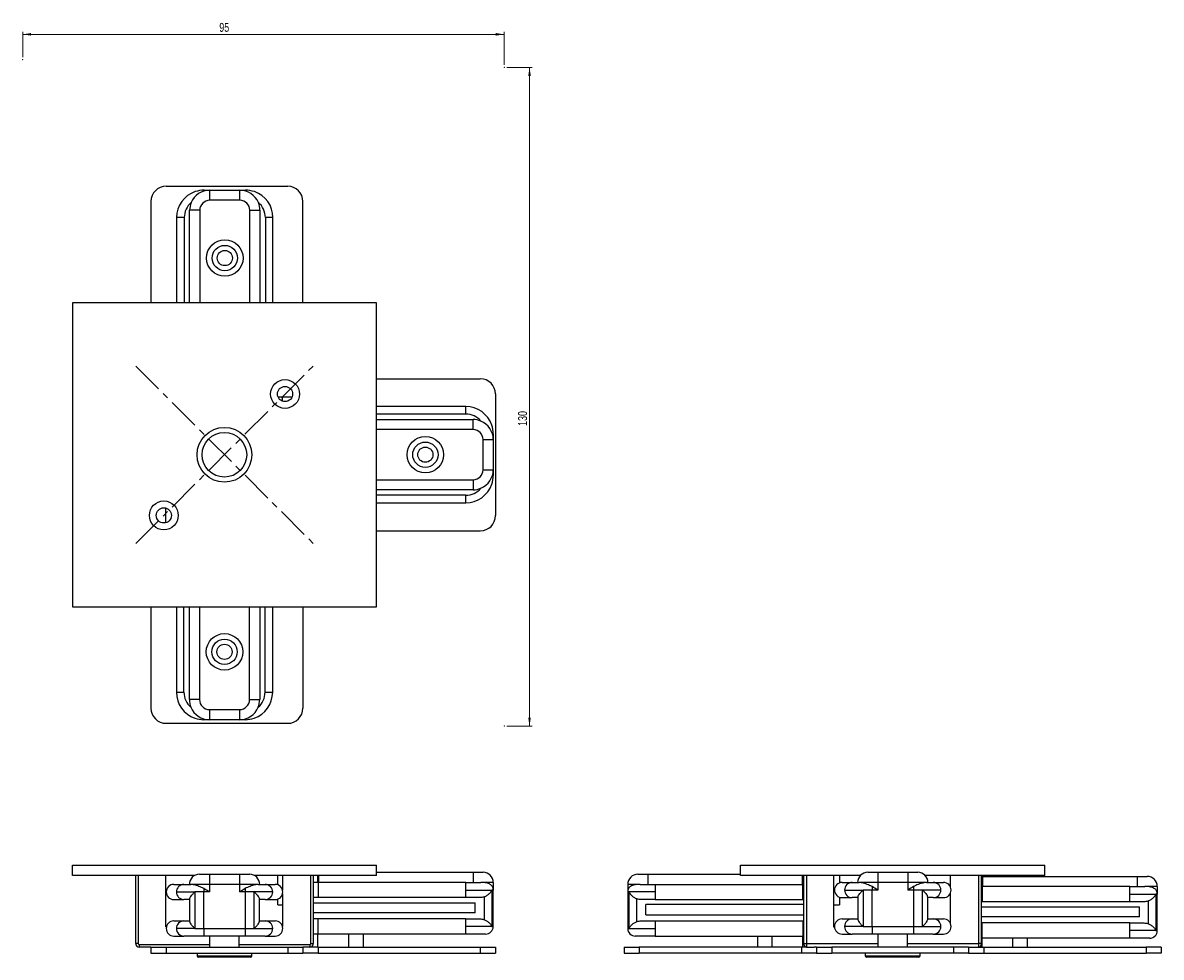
# Model space of a CAD drawing. Header units: millimetres. Extents: x 554 to 1004, y 433 to 802.
import ezdxf

# ---------------------------------------------------------------- set-up
doc = ezdxf.new("R2010")
doc.units = ezdxf.units.MM
doc.header["$PDSIZE"] = -1
doc.linetypes.add('CENTERX2', pattern=[20.32, 12.7, -2.54, 2.54, -2.54])
doc.styles.add('SLDTEXTSTYLE0', font='TXT', dxfattribs={"width": 0.75})
doc.dimstyles.new('SLDDIMSTYLE0', dxfattribs={"dimtxt": 3.5, "dimasz": 3.302, "dimexe": 0, "dimexo": 0.0625, "dimgap": 0.875, "dimtad": 1, "dimdec": 0, "dimlfac": 0.5, "dimrnd": 1e-09, "dimzin": 12, "dimdsep": 46, "dimtxsty": 'SLDTEXTSTYLE0', "dimsah": 1, "dimcen": 0.09, "dimadec": 0, "dimazin": 3, "dimtfac": 1, "dimtofl": 0, "dimtmove": 0, "dimatfit": 3, "dimfxl": 0, "dimfrac": 2, "dimtolj": 1, "dimtzin": 12, "dimarcsym": 0})

# ---------------------------------------------------------------- blocks, each defined once
blk = doc.blocks.new('_D')
at = {"color": 7, "linetype": 'Continuous', "lineweight": 0}
for p, q in [((554.48, 788.17), (554.48, 798.17)), ((554.48, 797.17), (744.48, 797.17)), ((744.48, 785.09), (744.48, 798.17))]:
    blk.add_line(p, q, dxfattribs=at)
at = {"color": 7, "linetype": 'Continuous', "lineweight": 18}
for points in [[(554.48, 797.17), (557.79, 796.66), (557.79, 797.68)], [(744.48, 797.17), (741.18, 797.68), (741.18, 796.66)]]:
    blk.add_solid(points, dxfattribs=at)
at = {"color": 7, "linetype": 'Continuous', "lineweight": 18, "insert": (632.05, 801.68), "char_height": 3.5, "attachment_point": 1, "style": 'SLDTEXTSTYLE0'}
blk.add_mtext('95', dxfattribs=at)
blk = doc.blocks.new('_D_1')
at = {"color": 7, "linetype": 'Continuous', "lineweight": 0}
for p, q in [((745.48, 784.09), (755.48, 784.09)), ((754.48, 784.09), (754.48, 524.09)), ((745.48, 524.09), (755.48, 524.09))]:
    blk.add_line(p, q, dxfattribs=at)
at = {"color": 7, "linetype": 'Continuous', "lineweight": 18}
for points in [[(754.48, 784.09), (753.98, 780.79), (754.99, 780.79)], [(754.48, 524.09), (754.99, 527.39), (753.98, 527.39)]]:
    blk.add_solid(points, dxfattribs=at)
at = {"color": 7, "linetype": 'Continuous', "lineweight": 18, "insert": (749.97, 642.62), "char_height": 3.5, "attachment_point": 1, "rotation": 90, "style": 'SLDTEXTSTYLE0'}
blk.add_mtext('130', dxfattribs=at)

msp = doc.modelspace()

# ---------------------------------------------------------------- linework, layer by layer
at = {"color": 7, "linetype": 'Continuous', "lineweight": 25}
for p, q in [((611.05, 737.2), (659.05, 737.2)), ((626.04, 735.34), (626.04, 735.66)), ((626.04, 735.66), (628.28, 735.66)), ((628.28, 731.66), (628.28, 735.66)), ((628.28, 735.66), (640.15, 735.66)), ((640.15, 731.66), (640.15, 735.66)), ((640.15, 735.66), (642.39, 735.66)), ((642.39, 735.34), (642.39, 735.66)), ((605.05, 731.2), (605.05, 691.2)), ((640.15, 731.66), (628.28, 731.66)), ((665.05, 691.2), (665.05, 731.2)), ((615.22, 724.83), (615.22, 691.2)), ((618.22, 724.83), (615.22, 724.83)), ((624.34, 727.72), (620.34, 727.72)), ((620.34, 691.2), (620.34, 727.72)), ((644.09, 727.72), (648.09, 727.72)), ((648.09, 727.72), (648.09, 691.2)), ((653.22, 724.83), (650.22, 724.83)), ((653.22, 691.2), (653.22, 724.83)), ((574.07, 691.2), (574.07, 571.2)), ((694.07, 691.2), (574.07, 691.2)), ((694.07, 571.2), (694.07, 691.2)), ((694.07, 661.2), (735.05, 661.2)), ((655.2, 654.09), (660.79, 654.09)), ((657.01, 652.35), (657.01, 654.09)), ((741.05, 655.2), (741.05, 607.2)), ((729.33, 650.25), (694.07, 650.25)), ((729.33, 647.25), (729.33, 650.25)), ((694.07, 645.13), (732.22, 645.13)), ((732.22, 641.13), (732.22, 645.13)), ((739.83, 639.42), (740.15, 639.42)), ((740.15, 639.42), (740.15, 637.19)), ((736.15, 637.19), (740.15, 637.19)), ((736.15, 625.32), (736.15, 637.19)), ((740.15, 637.19), (740.15, 625.32)), ((736.15, 625.32), (740.15, 625.32)), ((740.15, 625.32), (740.15, 623.08)), ((732.22, 621.38), (732.22, 617.38)), ((739.83, 623.08), (740.15, 623.08)), ((732.22, 617.38), (694.07, 617.38)), ((694.07, 612.25), (729.33, 612.25)), ((729.33, 612.25), (729.33, 615.25)), ((610.94, 604.39), (610.94, 610.18)), ((694.07, 601.2), (735.05, 601.2)), ((574.07, 571.2), (694.07, 571.2)), ((605.05, 571.2), (605.05, 531.2)), ((615.11, 571.2), (615.11, 537.47)), ((620.23, 534.58), (620.23, 571.2)), ((647.98, 571.2), (647.98, 534.58)), ((653.11, 537.47), (653.11, 571.2)), ((665.05, 571.2), (665.05, 531.2)), ((615.11, 537.47), (618.11, 537.47)), ((650.11, 537.47), (653.11, 537.47)), ((624.23, 534.58), (620.23, 534.58)), ((628.17, 530.64), (640.04, 530.64)), ((628.17, 530.64), (628.17, 526.64)), ((640.04, 530.64), (640.04, 526.64)), ((643.98, 534.58), (647.98, 534.58)), ((625.93, 526.96), (625.93, 526.64)), ((628.17, 526.64), (625.93, 526.64)), ((640.04, 526.64), (628.17, 526.64)), ((642.28, 526.64), (640.04, 526.64)), ((642.28, 526.96), (642.28, 526.64)), ((611.05, 525.2), (659.05, 525.2)), ((574.07, 465.19), (574.07, 469.19)), ((574.07, 469.19), (694.07, 469.19)), ((694.07, 465.19), (694.07, 469.19)), ((837.79, 465.19), (837.79, 469.19)), ((837.79, 469.19), (957.79, 469.19)), ((957.79, 465.19), (957.79, 469.19)), ((622.45, 465.19), (574.07, 465.19)), ((599.06, 438.26), (599.06, 465.19)), ((600.06, 465.19), (600.06, 438.26)), ((610.94, 444.8), (610.94, 465.19)), ((624.23, 465.62), (628.17, 465.62)), ((628.17, 465.62), (628.17, 461.62)), ((628.17, 465.62), (640.04, 465.62)), ((640.04, 465.62), (640.04, 461.62)), ((640.04, 465.62), (643.98, 465.62)), ((694.07, 465.19), (645.77, 465.19)), ((655.2, 461.41), (655.2, 465.19)), ((657.01, 465.19), (657.01, 459.37)), ((668.14, 438.26), (668.14, 465.19)), ((669.14, 465.19), (669.14, 438.26)), ((670.97, 462.39), (670.97, 465.19)), ((694.07, 466.39), (732.22, 466.39)), ((732.22, 466.39), (732.22, 462.39)), ((732.22, 466.39), (736.15, 466.39)), ((797.23, 465.62), (801.17, 465.62)), ((801.17, 465.62), (801.17, 461.62)), ((801.17, 465.62), (837.79, 465.62)), ((885.12, 465.19), (837.79, 465.19)), ((862.41, 465.19), (862.41, 461.62)), ((862.79, 438.26), (862.79, 465.19)), ((863.79, 465.19), (863.79, 438.26)), ((874.51, 465.19), (874.51, 444.84)), ((876.77, 465.19), (876.77, 462.19)), ((887.97, 466.39), (891.9, 466.39)), ((891.9, 466.39), (903.78, 466.39)), ((891.9, 466.39), (891.9, 462.39)), ((903.78, 466.39), (903.78, 462.39)), ((903.78, 466.39), (907.71, 466.39)), ((957.79, 465.19), (910.57, 465.19)), ((920.68, 460.36), (920.68, 465.19)), ((931.79, 438.26), (931.79, 465.19)), ((932.79, 465.19), (932.79, 438.26)), ((933.06, 460.78), (933.06, 464.58)), ((933.26, 464.78), (933.26, 460.78)), ((933.26, 464.78), (994.31, 464.78)), ((994.31, 464.78), (994.31, 460.78)), ((994.31, 464.78), (998.25, 464.78)), ((614.11, 461.62), (618.11, 461.62)), ((615.11, 458.62), (622.44, 458.62)), ((618.11, 461.62), (620.84, 461.62)), ((628.17, 461.62), (620.84, 461.62)), ((625.93, 458.62), (622.44, 458.62)), ((622.44, 458.62), (622.44, 444.22)), ((625.93, 459.97), (625.93, 458.62)), ((625.93, 444.22), (625.93, 458.62)), ((628.17, 458.62), (625.93, 458.62)), ((628.17, 461.62), (628.17, 458.62)), ((640.04, 461.62), (628.17, 461.62)), ((647.37, 461.62), (640.04, 461.62)), ((640.04, 461.62), (640.04, 458.62)), ((642.28, 458.62), (640.04, 458.62)), ((642.28, 459.97), (642.28, 458.62)), ((642.28, 458.62), (642.28, 444.22)), ((645.77, 458.62), (642.28, 458.62)), ((645.77, 444.22), (645.77, 458.62)), ((653.11, 458.62), (645.77, 458.62)), ((647.37, 461.62), (650.11, 461.62)), ((650.11, 461.62), (654.11, 461.62)), ((671.05, 462.39), (669.14, 462.39)), ((671.05, 462.39), (671.05, 456.39)), ((729.33, 462.39), (671.05, 462.39)), ((729.33, 459.39), (729.33, 462.39)), ((729.33, 462.39), (735.27, 462.39)), ((729.33, 456.39), (729.33, 459.39)), ((729.33, 459.39), (739.57, 459.39)), ((740.15, 462.39), (735.27, 462.39)), ((740.15, 459.39), (739.57, 459.39)), ((739.57, 459.39), (739.57, 444.99)), ((740.15, 462.39), (740.15, 459.39)), ((740.15, 444.99), (740.15, 459.39)), ((798.11, 461.62), (793.23, 461.62)), ((793.23, 461.62), (793.23, 458.62)), ((793.81, 458.62), (793.23, 458.62)), ((793.23, 458.62), (793.23, 444.22)), ((804.06, 458.62), (793.81, 458.62)), ((793.81, 444.22), (793.81, 458.62)), ((798.11, 461.62), (804.06, 461.62)), ((804.06, 461.62), (804.06, 458.62)), ((804.06, 461.62), (862.33, 461.62)), ((804.06, 458.62), (804.06, 455.62)), ((862.33, 455.62), (862.33, 461.62)), ((862.33, 461.62), (862.79, 461.62)), ((877.84, 462.39), (881.84, 462.39)), ((878.84, 459.39), (886.17, 459.39)), ((881.84, 462.39), (884.58, 462.39)), ((891.9, 462.39), (884.58, 462.39)), ((889.67, 459.39), (886.17, 459.39)), ((886.17, 459.39), (886.17, 444.99)), ((889.67, 460.74), (889.67, 459.39)), ((889.67, 444.99), (889.67, 459.39)), ((891.9, 459.39), (889.67, 459.39)), ((903.78, 462.39), (891.9, 462.39)), ((891.9, 462.39), (891.9, 459.39)), ((903.78, 462.39), (903.78, 459.39)), ((911.1, 462.39), (903.78, 462.39)), ((906.01, 459.39), (903.78, 459.39)), ((906.01, 460.74), (906.01, 459.39)), ((909.51, 459.39), (906.01, 459.39)), ((906.01, 459.39), (906.01, 444.99)), ((916.84, 459.39), (909.51, 459.39)), ((909.51, 444.99), (909.51, 459.39)), ((911.1, 462.39), (913.84, 462.39)), ((913.84, 462.39), (917.84, 462.39)), ((920.68, 445.96), (920.68, 458.42)), ((933.15, 460.78), (932.79, 460.78)), ((933.15, 460.78), (933.15, 454.78)), ((991.42, 460.78), (933.15, 460.78)), ((991.42, 457.78), (991.42, 460.78)), ((991.42, 460.78), (997.37, 460.78)), ((1002.25, 460.78), (997.37, 460.78)), ((1002.25, 460.78), (1002.25, 457.78)), ((614.11, 455.62), (618.11, 455.62)), ((620.41, 455.62), (618.11, 455.62)), ((620.41, 446.86), (620.41, 455.97)), ((647.81, 455.97), (647.81, 446.86)), ((650.11, 455.62), (647.81, 455.62)), ((650.11, 455.62), (654.11, 455.62)), ((655.2, 453.59), (655.2, 455.82)), ((657.01, 457.86), (657.01, 444.98)), ((671.05, 456.39), (669.14, 456.39)), ((669.14, 454.39), (733.05, 454.39)), ((729.33, 456.39), (671.05, 456.39)), ((734.87, 456.39), (729.33, 456.39)), ((733.05, 450.39), (733.05, 454.39)), ((736.74, 447.64), (736.74, 456.74)), ((796.65, 455.97), (796.65, 446.86)), ((804.06, 455.62), (798.51, 455.62)), ((804.06, 455.62), (862.33, 455.62)), ((862.33, 455.62), (862.79, 455.62)), ((876.77, 456.59), (876.77, 453.59)), ((877.84, 456.39), (881.84, 456.39)), ((884.14, 456.39), (881.84, 456.39)), ((884.14, 447.64), (884.14, 456.74)), ((911.54, 456.74), (911.54, 447.64)), ((913.84, 456.39), (911.54, 456.39)), ((913.84, 456.39), (917.84, 456.39)), ((933.15, 454.78), (932.79, 454.78)), ((991.42, 454.78), (933.15, 454.78)), ((991.42, 454.78), (991.42, 457.78)), ((991.42, 457.78), (1001.67, 457.78)), ((996.96, 454.78), (991.42, 454.78)), ((998.83, 446.03), (998.83, 455.14)), ((1002.25, 457.78), (1001.67, 457.78)), ((1001.67, 457.78), (1001.67, 443.39)), ((1002.25, 443.39), (1002.25, 457.78)), ((655.2, 453.59), (657.01, 453.59)), ((733.05, 450.39), (669.14, 450.39)), ((800.33, 449.62), (800.33, 453.62)), ((862.79, 453.62), (800.33, 453.62)), ((800.33, 449.62), (862.79, 449.62)), ((874.51, 453.59), (876.77, 453.59)), ((932.79, 452.79), (995.15, 452.79)), ((995.15, 448.79), (995.15, 452.79)), ((614.11, 447.22), (618.11, 447.22)), ((618.11, 447.22), (620.41, 447.22)), ((647.81, 447.22), (650.11, 447.22)), ((650.11, 447.22), (654.11, 447.22)), ((671.05, 447.99), (669.14, 447.99)), ((671.05, 441.99), (671.05, 447.99)), ((729.33, 447.99), (671.05, 447.99)), ((729.33, 444.99), (729.33, 447.99)), ((729.33, 447.99), (734.87, 447.99)), ((729.33, 441.99), (729.33, 444.99)), ((739.57, 444.99), (729.33, 444.99)), ((739.57, 444.99), (740.15, 444.99)), ((798.51, 447.22), (804.06, 447.22)), ((804.06, 447.22), (804.06, 444.22)), ((804.06, 447.22), (862.33, 447.22)), ((862.33, 447.22), (862.33, 441.22)), ((862.33, 447.22), (862.79, 447.22)), ((874.51, 444.84), (874.84, 444.84)), ((877.84, 447.99), (881.84, 447.99)), ((886.17, 444.99), (878.84, 444.99)), ((881.84, 447.99), (884.14, 447.99)), ((886.17, 444.99), (889.67, 444.99)), ((889.67, 444.99), (889.67, 441.99)), ((889.67, 444.99), (906.01, 444.99)), ((906.01, 444.99), (906.01, 441.99)), ((906.01, 444.99), (909.51, 444.99)), ((909.51, 444.99), (916.84, 444.99)), ((911.54, 447.99), (913.84, 447.99)), ((913.84, 447.99), (917.84, 447.99)), ((995.15, 448.79), (932.79, 448.79)), ((933.15, 446.39), (932.79, 446.39)), ((933.15, 440.39), (933.15, 446.39)), ((991.42, 446.39), (933.15, 446.39)), ((991.42, 443.39), (991.42, 446.39)), ((991.42, 446.39), (996.96, 446.39)), ((611.16, 444.8), (610.94, 444.8)), ((614.11, 441.22), (618.11, 441.22)), ((622.44, 444.22), (615.11, 444.22)), ((625.93, 441.22), (618.11, 441.22)), ((622.44, 444.22), (625.93, 444.22)), ((625.93, 444.22), (642.28, 444.22)), ((625.93, 444.22), (625.93, 441.22)), ((642.28, 441.22), (625.93, 441.22)), ((628.31, 436.86), (628.31, 441.22)), ((639.91, 436.86), (639.91, 441.22)), ((642.28, 444.22), (642.28, 441.22)), ((642.28, 444.22), (645.77, 444.22)), ((650.11, 441.22), (642.28, 441.22)), ((645.77, 444.22), (653.11, 444.22)), ((650.11, 441.22), (654.11, 441.22)), ((671.05, 441.99), (669.14, 441.99)), ((670.97, 436.86), (670.97, 441.99)), ((729.33, 441.99), (671.05, 441.99)), ((688.97, 436.86), (688.97, 441.99)), ((737.15, 441.99), (729.33, 441.99)), ((793.23, 444.22), (793.81, 444.22)), ((793.81, 444.22), (804.06, 444.22)), ((804.06, 441.22), (796.23, 441.22)), ((804.06, 444.22), (804.06, 441.22)), ((804.06, 441.22), (862.33, 441.22)), ((844.41, 441.22), (844.41, 436.86)), ((862.33, 441.22), (862.79, 441.22)), ((862.41, 436.86), (862.41, 441.22)), ((877.84, 441.99), (881.84, 441.99)), ((889.67, 441.99), (881.84, 441.99)), ((906.01, 441.99), (889.67, 441.99)), ((892.04, 436.86), (892.04, 441.99)), ((903.64, 436.86), (903.64, 441.99)), ((913.84, 441.99), (906.01, 441.99)), ((913.84, 441.99), (917.84, 441.99)), ((933.15, 440.39), (932.79, 440.39)), ((933.06, 436.86), (933.06, 440.39)), ((991.42, 440.39), (933.15, 440.39)), ((951.06, 436.86), (951.06, 440.39)), ((991.42, 440.39), (991.42, 443.39)), ((1001.67, 443.39), (991.42, 443.39)), ((999.25, 440.39), (991.42, 440.39)), ((1001.67, 443.39), (1002.25, 443.39)), ((600.06, 438.26), (599.06, 438.26)), ((605.05, 436.86), (600.39, 436.86)), ((605.05, 436.86), (605.05, 434.46)), ((605.05, 436.86), (611.05, 436.86)), ((611.05, 436.86), (611.05, 434.46)), ((611.05, 436.86), (659.05, 436.86)), ((659.05, 436.86), (659.05, 434.46)), ((659.05, 436.86), (665.05, 436.86)), ((665.05, 436.86), (665.05, 434.46)), ((665.4, 436.86), (665.05, 436.86)), ((667.74, 436.86), (665.4, 436.86)), ((667.74, 437.86), (667.74, 436.86)), ((671.05, 436.86), (667.74, 436.86)), ((668.14, 438.26), (669.14, 438.26)), ((671.05, 436.86), (671.05, 434.46)), ((671.05, 436.86), (735.05, 436.86)), ((735.05, 436.86), (735.05, 434.46)), ((735.05, 436.86), (741.05, 436.86)), ((741.05, 436.86), (741.05, 434.46)), ((791.79, 436.86), (791.79, 434.46)), ((791.79, 436.86), (797.79, 436.86)), ((797.79, 436.86), (797.79, 434.46)), ((861.79, 436.86), (797.79, 436.86)), ((861.79, 436.86), (861.79, 434.46)), ((863.79, 436.86), (861.79, 436.86)), ((862.79, 437.86), (862.79, 438.26)), ((863.79, 438.26), (863.79, 436.86)), ((863.79, 436.86), (866.8, 436.86)), ((867.79, 436.86), (866.8, 436.86)), ((867.79, 436.86), (867.79, 434.46)), ((867.79, 436.86), (873.79, 436.86)), ((873.79, 436.86), (873.79, 434.46)), ((921.79, 436.86), (873.79, 436.86)), ((921.79, 436.86), (921.79, 434.46)), ((927.79, 436.86), (921.79, 436.86)), ((927.79, 436.86), (927.79, 434.46)), ((927.79, 436.86), (928.78, 436.86)), ((928.78, 436.86), (931.79, 436.86)), ((931.79, 436.86), (931.79, 438.26)), ((931.79, 436.86), (933.79, 436.86)), ((932.79, 438.26), (932.79, 437.86)), ((933.79, 436.86), (933.79, 434.46)), ((933.79, 436.86), (997.79, 436.86)), ((997.79, 436.86), (997.79, 434.46)), ((1003.79, 436.86), (997.79, 436.86)), ((1003.79, 436.86), (1003.79, 434.46)), ((605.05, 434.46), (611.05, 434.46)), ((611.05, 434.46), (659.05, 434.46)), ((623.27, 434.46), (623.27, 433.46)), ((644.27, 432.86), (623.87, 432.86)), ((644.87, 433.46), (644.87, 434.46)), ((659.05, 434.46), (665.05, 434.46)), ((671.05, 434.46), (665.05, 434.46)), ((671.05, 434.46), (735.05, 434.46)), ((735.05, 434.46), (741.05, 434.46)), ((791.79, 434.46), (797.79, 434.46)), ((861.79, 434.46), (797.79, 434.46)), ((867.79, 434.46), (861.79, 434.46)), ((867.79, 434.46), (873.79, 434.46)), ((921.79, 434.46), (873.79, 434.46)), ((886.99, 434.46), (886.99, 433.46)), ((907.99, 432.86), (887.59, 432.86)), ((908.59, 433.46), (908.59, 434.46)), ((927.79, 434.46), (921.79, 434.46)), ((927.79, 434.46), (933.79, 434.46)), ((945.26, 434.39), (933.26, 434.39)), ((933.79, 434.46), (997.79, 434.46)), ((950.86, 434.39), (945.26, 434.39)), ((1003.79, 434.46), (997.79, 434.46))]:
    msp.add_line(p, q, dxfattribs=at)
at = {"color": 8, "linetype": 'Continuous', "lineweight": 25}
for p, q in [((618.22, 724.83), (618.22, 691.2)), ((624.34, 727.72), (624.34, 691.2)), ((644.09, 691.2), (644.09, 727.72)), ((650.22, 724.83), (650.22, 691.2)), ((729.33, 647.25), (694.07, 647.25)), ((732.22, 641.13), (694.07, 641.13)), ((694.07, 621.38), (732.22, 621.38)), ((729.33, 615.25), (694.07, 615.25)), ((618.11, 537.47), (618.11, 571.2)), ((624.23, 571.2), (624.23, 534.58)), ((643.98, 534.58), (643.98, 571.2)), ((650.11, 537.47), (650.11, 571.2)), ((671.17, 465.19), (671.17, 462.39)), ((862.21, 461.62), (862.21, 465.19)), ((683.17, 436.86), (683.17, 441.99)), ((850.21, 436.86), (850.21, 441.22)), ((945.26, 436.86), (945.26, 440.39)), ((600.42, 437.86), (628.31, 437.86)), ((639.91, 437.86), (667.74, 437.86)), ((863.79, 438.26), (892.04, 438.26)), ((903.64, 438.26), (931.79, 438.26)), ((623.27, 433.46), (644.87, 433.46)), ((886.99, 433.46), (908.59, 433.46)), ((945.26, 434.46), (945.26, 434.39))]:
    msp.add_line(p, q, dxfattribs=at)
at = {"color": 7, "linetype": 'CENTERX2'}
for p, q in [((599.06, 596.2), (669.07, 666.2)), ((599.06, 666.2), (669.14, 596.2))]:
    msp.add_line(p, q, dxfattribs=at)
at = {"color": 7, "linetype": 'Continuous', "lineweight": 25, "flags": 128}
for points in [[(862.79, 438.26), (862.81, 438.26), (862.87, 438.26), (862.96, 438.26), (863.08, 438.26), (863.23, 438.26), (863.41, 438.26), (863.59, 438.26), (863.79, 438.26)], [(932.79, 438.26), (932.77, 438.26), (932.71, 438.26), (932.62, 438.26), (932.5, 438.26), (932.35, 438.26), (932.17, 438.26), (931.99, 438.26), (931.79, 438.26)]]:
    msp.add_lwpolyline(points, dxfattribs=at)
at = {"color": 7, "linetype": 'Continuous', "lineweight": 25}
for centre, radius in [((634.22, 708.87), 7.2), ((634.22, 708.87), 5), ((634.22, 708.87), 3), ((657.99, 655.19), 5.7), ((657.99, 655.19), 3), ((713.37, 631.25), 7.2), ((713.37, 631.25), 5), ((713.37, 631.25), 3), ((610.15, 607.28), 5.7), ((610.15, 607.28), 3), ((634.11, 553.43), 7.2), ((634.11, 553.43), 5), ((634.11, 553.43), 3)]:
    msp.add_circle(centre, radius, dxfattribs=at)
at = {"color": 7, "linetype": 'Continuous'}
for centre, radius in [((657.99, 655.19), 5.7), ((657.99, 655.19), 5.7), ((657.99, 655.19), 3), ((657.99, 655.19), 3), ((634.07, 631.2), 10.8), ((634.07, 631.2), 8.8), ((610.15, 607.28), 5.7), ((610.15, 607.28), 5.7), ((610.15, 607.28), 3), ((610.15, 607.28), 3)]:
    msp.add_circle(centre, radius, dxfattribs=at)
at = {"color": 7, "linetype": 'Continuous', "lineweight": 25}
for centre, radius, start, end in [((611.05, 731.2), 6, 90, 180), ((659.05, 731.2), 6, 360, 90), ((626.04, 724.83), 10.83, 108.8429, 180), ((628.28, 727.72), 7.94, 90, 157.3448), ((626.04, 724.83), 10.83, 90, 108.8429), ((640.15, 727.72), 7.94, 22.6552, 90), ((642.39, 724.83), 10.83, 71.1571, 90), ((642.39, 724.83), 10.83, 0, 71.1571), ((626.04, 724.83), 7.83, 130.5535, 180), ((628.28, 727.72), 7.94, 157.3448, 180), ((628.28, 727.72), 3.94, 90, 180), ((640.15, 727.72), 3.94, 0, 90), ((640.15, 727.72), 7.94, 0, 22.6552), ((642.39, 724.83), 7.83, 0, 49.4465), ((735.05, 655.2), 6, 0, 90), ((729.33, 639.42), 10.83, 18.8429, 90), ((729.33, 639.42), 7.83, 40.5535, 90), ((732.22, 637.19), 7.94, 67.3448, 90), ((732.22, 637.19), 7.94, 0, 67.3448), ((729.33, 639.42), 10.83, 0, 18.8429), ((732.22, 637.19), 3.94, 0, 90), ((732.22, 625.32), 3.94, 270, 0), ((732.22, 625.32), 7.94, 292.6552, 0), ((729.33, 623.08), 10.83, 341.1571, 0), ((729.33, 623.08), 10.83, 270, 341.1571), ((729.33, 623.08), 7.83, 270, 319.4465), ((732.22, 625.32), 7.94, 270, 292.6552), ((735.05, 607.2), 6, 270, 0), ((625.93, 537.47), 10.83, 180, 251.1571), ((625.93, 537.47), 7.83, 180, 229.4465), ((642.28, 537.47), 10.83, 288.8429, 0), ((642.28, 537.47), 7.83, 310.5535, 0), ((611.05, 531.2), 6, 180, 270), ((628.17, 534.58), 7.94, 180, 202.6552), ((628.17, 534.58), 7.94, 202.6552, 270), ((628.17, 534.58), 3.94, 180, 270), ((640.04, 534.58), 3.94, 270, 0), ((640.04, 534.58), 7.94, 270, 337.3448), ((640.04, 534.58), 7.94, 337.3448, 0), ((659.05, 531.2), 6, 270, 0), ((625.93, 537.47), 10.83, 251.1571, 270), ((642.28, 537.47), 10.83, 270, 288.8429), ((624.23, 461.62), 4, 90, 180), ((643.98, 461.62), 4, 0, 90), ((736.15, 462.39), 4, 0, 90), ((797.23, 461.62), 4, 90, 180), ((887.97, 462.39), 4, 90, 180), ((907.71, 462.39), 4, 0, 90), ((933.26, 464.58), 0.2, 90, 180), ((998.25, 460.78), 4, 0, 90), ((614.11, 458.62), 3, 90, 270), ((618.11, 458.62), 3, 90, 180), ((618.11, 458.62), 3, 180, 270), ((650.11, 458.62), 3, 0, 90), ((650.11, 458.62), 3, 270, 0), ((654.11, 458.62), 3, 270, 90), ((737.15, 459.39), 3, 0, 26.763), ((796.23, 458.62), 3, 153.237, 180), ((877.84, 459.39), 3, 90, 270), ((881.84, 459.39), 3, 90, 180), ((881.84, 459.39), 3, 180, 270), ((913.84, 459.39), 3, 0, 90), ((913.84, 459.39), 3, 270, 0), ((917.84, 459.39), 3, 270, 90), ((999.25, 457.78), 3, 0, 26.763), ((614.11, 444.22), 3, 90, 270), ((618.11, 444.22), 3, 90, 180), ((650.11, 444.22), 3, 0, 90), ((654.11, 444.22), 3, 270, 90), ((737.15, 444.99), 3, 270, 0), ((877.84, 444.99), 3, 90, 270), ((881.84, 444.99), 3, 90, 180), ((881.84, 444.99), 3, 180, 270), ((913.84, 444.99), 3, 0, 90), ((913.84, 444.99), 3, 270, 0), ((917.84, 444.99), 3, 270, 90), ((618.11, 444.22), 3, 180, 270), ((650.11, 444.22), 3, 270, 0), ((796.23, 444.22), 3, 180, 270), ((999.25, 443.39), 3, 270, 0), ((600.46, 438.26), 1.4, 180, 267.0869), ((600.46, 438.26), 0.4, 180, 264.5487), ((667.74, 438.26), 0.4, 270, 0), ((667.74, 438.26), 1.4, 270, 0), ((863.79, 437.86), 1, 180, 270), ((931.79, 437.86), 1, 270, 0), ((623.87, 433.46), 0.6, 180, 270), ((644.27, 433.46), 0.6, 270, 0), ((887.59, 433.46), 0.6, 180, 270), ((907.99, 433.46), 0.6, 270, 0), ((933.26, 434.59), 0.2, 218.1216, 270), ((950.86, 434.59), 0.2, 270, 321.8784)]:
    msp.add_arc(centre, radius, start, end, dxfattribs=at)
for points, knots in [([(620.41, 455.97), (620.44, 456.15), (620.52, 456.51), (621.07, 457.26), (621.74, 457.97), (622.25, 458.45), (622.43, 458.61), (622.44, 458.62)], [0, 0, 0, 0, 0.260919, 0.520201, 0.831923, 0.996013, 1, 1, 1, 1]), ([(625.93, 459.97), (625.61, 460.14), (624.95, 460.48), (623.97, 460.86), (623.03, 461.18), (622.17, 461.42), (621.43, 461.57), (621.02, 461.61), (620.85, 461.62), (620.84, 461.62)], [0, 0, 0, 0, 0.15639, 0.317025, 0.479519, 0.646204, 0.817404, 0.994074, 1, 1, 1, 1]), ([(628.17, 458.62), (628.16, 458.62), (627.42, 459.08), (626.67, 459.52), (625.93, 459.97)], [0, 0, 0, 0, 0.009574, 1, 1, 1, 1]), ([(642.28, 459.97), (641.54, 459.52), (640.8, 459.08), (640.05, 458.62), (640.04, 458.62)], [0, 0, 0, 0, 0.990426, 1, 1, 1, 1]), ([(647.37, 461.62), (647.16, 461.6), (646.78, 461.58), (646, 461.41), (645.15, 461.17), (644.19, 460.85), (643.21, 460.46), (642.57, 460.12), (642.28, 459.97)], [0, 0, 0, 0, 0.197787, 0.359562, 0.521371, 0.690902, 0.86042, 1, 1, 1, 1]), ([(645.77, 458.62), (645.78, 458.61), (645.96, 458.45), (646.47, 457.97), (647.14, 457.26), (647.69, 456.51), (647.77, 456.15), (647.81, 455.97)], [0, 0, 0, 0, 0.003987, 0.168077, 0.479799, 0.739081, 1, 1, 1, 1]), ([(739.83, 460.74), (739.73, 460.91), (739.51, 461.26), (738.98, 461.64), (738.31, 461.95), (737.47, 462.19), (736.47, 462.35), (735.7, 462.39), (735.29, 462.39), (735.27, 462.39)], [0, 0, 0, 0, 0.15639, 0.317025, 0.479519, 0.646204, 0.817404, 0.994074, 1, 1, 1, 1]), ([(736.74, 456.74), (737.09, 456.92), (737.8, 457.28), (738.7, 458.03), (739.28, 458.74), (739.51, 459.22), (739.57, 459.38), (739.57, 459.39)], [0, 0, 0, 0, 0.260919, 0.520201, 0.831923, 0.996013, 1, 1, 1, 1]), ([(798.11, 461.62), (797.67, 461.6), (796.88, 461.58), (795.88, 461.41), (795.05, 461.17), (794.37, 460.85), (793.86, 460.46), (793.65, 460.12), (793.55, 459.97)], [0, 0, 0, 0, 0.197787, 0.359562, 0.521371, 0.690902, 0.86042, 1, 1, 1, 1]), ([(793.81, 458.62), (793.81, 458.61), (793.87, 458.45), (794.11, 457.97), (794.68, 457.26), (795.58, 456.51), (796.29, 456.15), (796.65, 455.97)], [0, 0, 0, 0, 0.003987, 0.168077, 0.479799, 0.739081, 1, 1, 1, 1]), ([(884.14, 456.74), (884.18, 456.92), (884.26, 457.28), (884.8, 458.03), (885.47, 458.74), (885.98, 459.22), (886.17, 459.38), (886.17, 459.39)], [0, 0, 0, 0, 0.260919, 0.520201, 0.831923, 0.996013, 1, 1, 1, 1]), ([(889.67, 460.74), (889.34, 460.91), (888.69, 461.26), (887.7, 461.64), (886.77, 461.95), (885.91, 462.19), (885.16, 462.35), (884.76, 462.39), (884.58, 462.39), (884.58, 462.39)], [0, 0, 0, 0, 0.15639, 0.317025, 0.479519, 0.646204, 0.817404, 0.994074, 1, 1, 1, 1]), ([(891.9, 459.39), (891.9, 459.39), (891.15, 459.85), (890.41, 460.3), (889.67, 460.74)], [0, 0, 0, 0, 0.009574, 1, 1, 1, 1]), ([(906.01, 460.74), (905.27, 460.3), (904.53, 459.85), (903.78, 459.39), (903.78, 459.39)], [0, 0, 0, 0, 0.990426, 1, 1, 1, 1]), ([(911.1, 462.39), (910.89, 462.38), (910.51, 462.35), (909.73, 462.18), (908.89, 461.94), (907.92, 461.62), (906.94, 461.23), (906.3, 460.89), (906.01, 460.74)], [0, 0, 0, 0, 0.197787, 0.359562, 0.521371, 0.690902, 0.86042, 1, 1, 1, 1]), ([(909.51, 459.39), (909.51, 459.38), (909.7, 459.22), (910.21, 458.74), (910.88, 458.03), (911.42, 457.28), (911.5, 456.92), (911.54, 456.74)], [0, 0, 0, 0, 0.003987, 0.168077, 0.479799, 0.739081, 1, 1, 1, 1]), ([(1001.93, 459.13), (1001.82, 459.3), (1001.6, 459.65), (1001.07, 460.03), (1000.4, 460.35), (999.56, 460.58), (998.56, 460.74), (997.79, 460.78), (997.38, 460.78), (997.37, 460.78)], [0, 0, 0, 0, 0.1563896, 0.317025, 0.4795187, 0.6462038, 0.8174039, 0.9940745, 1, 1, 1, 1]), ([(736.74, 456.74), (736.25, 456.59), (735.63, 456.4), (735, 456.39), (734.87, 456.39)], [0, 0, 0, 0, 0.799961, 1, 1, 1, 1]), ([(798.51, 455.62), (798, 455.65), (797.36, 455.69), (796.77, 455.92), (796.65, 455.97)], [0, 0, 0, 0, 0.795073, 1, 1, 1, 1]), ([(998.83, 455.14), (998.34, 454.98), (997.72, 454.79), (997.09, 454.78), (996.96, 454.78)], [0, 0, 0, 0, 0.799961, 1, 1, 1, 1]), ([(998.83, 455.14), (999.18, 455.32), (999.9, 455.67), (1000.8, 456.43), (1001.37, 457.14), (1001.6, 457.61), (1001.66, 457.78), (1001.67, 457.78)], [0, 0, 0, 0, 0.260919, 0.520201, 0.831923, 0.996013, 1, 1, 1, 1]), ([(620.41, 446.86), (620.44, 446.69), (620.52, 446.33), (621.07, 445.57), (621.74, 444.86), (622.25, 444.39), (622.43, 444.22), (622.44, 444.22)], [0, 0, 0, 0, 0.260919, 0.520201, 0.831923, 0.996013, 1, 1, 1, 1]), ([(645.77, 444.22), (645.78, 444.22), (645.96, 444.39), (646.47, 444.86), (647.14, 445.57), (647.69, 446.33), (647.77, 446.69), (647.81, 446.86)], [0, 0, 0, 0, 0.003987, 0.168077, 0.479799, 0.739081, 1, 1, 1, 1]), ([(734.87, 447.99), (735.38, 447.96), (736.02, 447.92), (736.61, 447.69), (736.74, 447.64)], [0, 0, 0, 0, 0.795073, 1, 1, 1, 1]), ([(736.74, 447.64), (737.09, 447.46), (737.8, 447.1), (738.7, 446.35), (739.28, 445.64), (739.51, 445.16), (739.57, 445), (739.57, 444.99)], [0, 0, 0, 0, 0.260919, 0.520201, 0.831923, 0.996013, 1, 1, 1, 1]), ([(793.81, 444.22), (793.81, 444.22), (793.87, 444.39), (794.11, 444.86), (794.68, 445.57), (795.58, 446.33), (796.29, 446.69), (796.65, 446.86)], [0, 0, 0, 0, 0.003987, 0.168077, 0.479799, 0.739081, 1, 1, 1, 1]), ([(796.65, 446.86), (797.14, 447.02), (797.75, 447.21), (798.39, 447.22), (798.51, 447.22)], [0, 0, 0, 0, 0.799961, 1, 1, 1, 1]), ([(884.14, 447.64), (884.18, 447.46), (884.26, 447.1), (884.8, 446.35), (885.47, 445.64), (885.98, 445.16), (886.17, 445), (886.17, 444.99)], [0, 0, 0, 0, 0.260919, 0.520201, 0.831923, 0.996013, 1, 1, 1, 1]), ([(909.51, 444.99), (909.51, 445), (909.7, 445.16), (910.21, 445.64), (910.88, 446.35), (911.42, 447.1), (911.5, 447.46), (911.54, 447.64)], [0, 0, 0, 0, 0.003987, 0.168077, 0.479799, 0.739081, 1, 1, 1, 1]), ([(996.96, 446.39), (997.47, 446.36), (998.11, 446.32), (998.71, 446.08), (998.83, 446.03)], [0, 0, 0, 0, 0.795073, 1, 1, 1, 1]), ([(998.83, 446.03), (999.18, 445.85), (999.9, 445.5), (1000.8, 444.74), (1001.37, 444.03), (1001.6, 443.56), (1001.66, 443.39), (1001.67, 443.39)], [0, 0, 0, 0, 0.260919, 0.520201, 0.831923, 0.996013, 1, 1, 1, 1]), ([(600.42, 437.86), (600.42, 437.85), (600.42, 437.78), (600.41, 437.6), (600.4, 437.32), (600.4, 437.07), (600.39, 436.9), (600.39, 436.88), (600.39, 436.86)], [0, 0, 0, 0, 0.018549, 0.141702, 0.356332, 0.570902, 0.785451, 1, 1, 1, 1])]:
    msp.add_open_spline(points, degree=3, knots=knots, dxfattribs=at)
at = {"color": 7, "linetype": 'Continuous', "lineweight": 0}
for p in [(554.48, 787.17), (744.48, 784.09), (744.48, 524.09)]:
    msp.add_point(p, dxfattribs=at)

# ---------------------------------------------------------------- dimensions: what is measured, and where the dimension line sits
at = {"color": 7, "linetype": 'Continuous', "lineweight": 18}
dim = msp.add_linear_dim(base=(744.48, 797.17), p1=(554.48, 787.17), p2=(744.48, 784.09), dimstyle='SLDDIMSTYLE0', dxfattribs=at)
dim.commit()
dim.dimension.update_dxf_attribs({"geometry": '_D', "text_midpoint": (634.63, 797.17), "dimtype": 160})
dim = msp.add_linear_dim(base=(754.48, 524.09), p1=(744.48, 784.09), p2=(744.48, 524.09), angle=90, dimstyle='SLDDIMSTYLE0', dxfattribs=at)
dim.commit()
dim.dimension.update_dxf_attribs({"geometry": '_D_1', "text_midpoint": (754.48, 646.49), "dimtype": 160})

doc.saveas('drawing.dxf')
